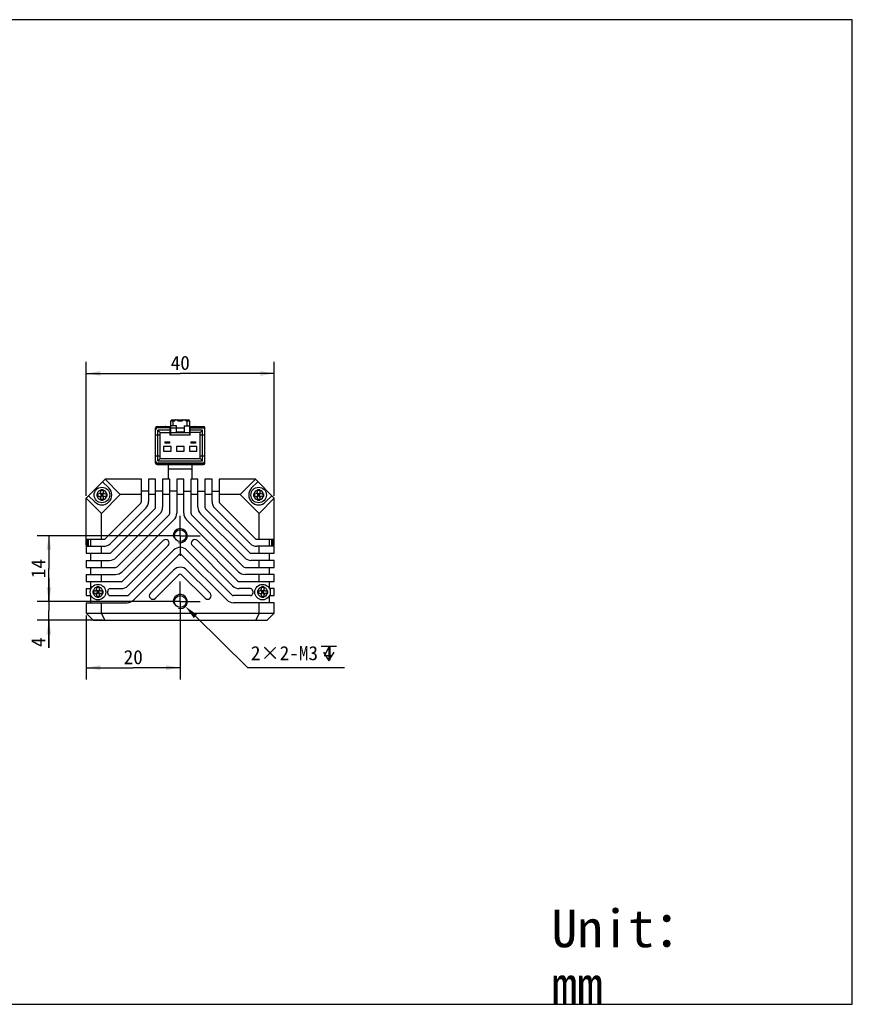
# Model space of a CAD drawing. Header units: millimetres. Extents: x 102 to 573, y 164 to 373.
# Tile 4 of 4: x 396 to 573, y 164 to 373. Entities that reach past the tile are written whole.
import ezdxf
from ezdxf.enums import TextEntityAlignment as Align

# ---------------------------------------------------------------- set-up
doc = ezdxf.new("R2010")
doc.units = ezdxf.units.MM
doc.header["$LTSCALE"] = 32.67
doc.header["$PDMODE"] = 3
doc.header["$PDSIZE"] = 8
doc.linetypes.add('CENTER', pattern=[0.6, 0.375, -0.075, 0.075, -0.075])
doc.layers.get('0').update_dxf_attribs({"linetype": 'CONTINUOUS'})
doc.layers.get('Defpoints').update_dxf_attribs({"linetype": 'CONTINUOUS'})
for name, color, linetype in [('00_COMPONENTS', 7, 'CONTINUOUS'), ('03_ALL_AXES', 7, 'CONTINUOUS'), ('51__DRAFT_DIMS', 7, 'CONTINUOUS'), ('_X2_56FE5C42_X0__01_528', 7, 'CONTINUOUS'), ('DRW0001FORMAT', 7, 'CONTINUOUS'), ('DRW0001TEXT', 7, 'CONTINUOUS')]:
    doc.layers.add(name, color=color, linetype=linetype)
doc.styles.get("Standard").update_dxf_attribs({"font": 'simfang.ttf'})
doc.dimstyles.new('DIMSTYLE_1', dxfattribs={"dimtxt": 3, "dimasz": 3, "dimexe": 2.5, "dimexo": 0.5, "dimgap": 0.75, "dimtad": 1, "dimdsep": 46, "dimtxsty": 'STANDARD', "dimblk": '_FILLED', "dimblk1": '_FILLED', "dimblk2": '_FILLED', "dimcen": 0.09, "dimclrt": 3, "dimazin": 2, "dimtp": 0.3, "dimtm": 0.3, "dimtfac": 1, "dimtofl": 0, "dimtmove": 0, "dimatfit": 3, "dimldrblk": '_FILLED', "dimfxl": 1, "dimtolj": 1, "dimarcsym": 0})
doc.dimstyles.new('DIMSTYLE_3', dxfattribs={"dimtxt": 3, "dimasz": 3, "dimexe": 2.5, "dimexo": 0.5, "dimgap": 0.75, "dimtad": 1, "dimdsep": 46, "dimtxsty": 'STANDARD', "dimblk": '_FILLED', "dimblk1": '_FILLED', "dimblk2": '_FILLED', "dimcen": 0.09, "dimclrt": 3, "dimazin": 2, "dimtp": 0.2, "dimtm": 0.2, "dimtfac": 1, "dimtofl": 0, "dimtmove": 0, "dimatfit": 3, "dimldrblk": '_FILLED', "dimfxl": 1, "dimtolj": 1, "dimarcsym": 0})
doc.dimstyles.new('DIMSTYLE_4', dxfattribs={"dimtxt": 3, "dimasz": 3, "dimexe": 2.5, "dimexo": 0.5, "dimgap": 0.75, "dimtad": 1, "dimdsep": 46, "dimtxsty": 'STANDARD', "dimblk": '_FILLED', "dimblk1": '_FILLED', "dimblk2": '_FILLED', "dimcen": 0.09, "dimclrt": 3, "dimazin": 2, "dimtp": 0.1, "dimtm": 0.1, "dimtfac": 1, "dimtofl": 0, "dimtmove": 0, "dimatfit": 3, "dimldrblk": '_FILLED', "dimfxl": 1, "dimtolj": 1, "dimarcsym": 0})
doc.dimstyles.new('DIMSTYLE_5', dxfattribs={"dimtxt": 3, "dimasz": 3, "dimexe": 2.5, "dimexo": 0.5, "dimtad": 1, "dimdsep": 46, "dimtxsty": 'STANDARD', "dimblk": '_FILLED', "dimblk1": '_FILLED', "dimblk2": '_FILLED', "dimcen": 0.09, "dimclrt": 3, "dimazin": 2, "dimtp": 0.1, "dimtm": 0.1, "dimtfac": 1, "dimtofl": 0, "dimtmove": 0, "dimatfit": 1, "dimldrblk": '_FILLED', "dimfxl": 1, "dimtolj": 1, "dimarcsym": 0})

# ---------------------------------------------------------------- blocks, each defined once
blk = doc.blocks.new('_FILLED')
at = {"color": 0, "linetype": 'ByBlock'}
blk.add_solid([(0, 0), (-1, 0.167), (-1, -0.167)], dxfattribs=at)
blk = doc.blocks.new('*D6')
at = {"layer": '51__DRAFT_DIMS', "color": 4, "transparency": 16777216}
for p, q in [((410.43, 271.78), (410.43, 300.29)), ((450.43, 271.78), (450.43, 300.29)), ((410.43, 297.79), (430.43, 297.79)), ((450.43, 297.79), (430.43, 297.79))]:
    blk.add_line(p, q, dxfattribs=at)
at = {"layer": '51__DRAFT_DIMS', "color": 4, "transparency": 16777216, "xscale": 3, "yscale": 3, "zscale": 3, "rotation": 180}
blk.add_blockref('_FILLED', (410.43, 297.79), dxfattribs=at)
at = {"layer": '51__DRAFT_DIMS', "color": 4, "transparency": 16777216, "xscale": 3, "yscale": 3, "zscale": 3}
blk.add_blockref('_FILLED', (450.43, 297.79), dxfattribs=at)
at = {"layer": '51__DRAFT_DIMS', "color": 3, "transparency": 16777216}
blk.add_text('40', height=3, dxfattribs=at).set_placement((430.43, 298.54), align=Align.CENTER)
blk = doc.blocks.new('*D7')
at = {"layer": '51__DRAFT_DIMS', "color": 4, "transparency": 16777216}
for p, q in [((427.15, 263.28), (399.99, 263.28)), ((402.49, 263.28), (402.49, 256.28)), ((402.49, 249.28), (402.49, 256.28)), ((427, 249.28), (399.99, 249.28))]:
    blk.add_line(p, q, dxfattribs=at)
at = {"layer": '51__DRAFT_DIMS', "color": 4, "transparency": 16777216, "xscale": 3, "yscale": 3, "zscale": 3}
for p, rotation in [((402.49, 263.28), 90), ((402.49, 249.28), 270)]:
    blk.add_blockref('_FILLED', p, dxfattribs=dict(at, rotation=rotation))
at = {"layer": '51__DRAFT_DIMS', "color": 3, "transparency": 16777216}
blk.add_text('14', height=3, rotation=90, dxfattribs=at).set_placement((401.74, 256.28), align=Align.CENTER)
blk = doc.blocks.new('*D8')
at = {"layer": '51__DRAFT_DIMS', "color": 4, "transparency": 16777216}
for p, q in [((402.49, 249.28), (402.49, 254.28)), ((402.49, 254.28), (402.49, 247.28)), ((426.84, 249.28), (399.99, 249.28)), ((402.49, 239.43), (402.49, 247.28)), ((413.87, 245.28), (399.99, 245.28)), ((402.49, 245.28), (402.49, 239.43))]:
    blk.add_line(p, q, dxfattribs=at)
at = {"layer": '51__DRAFT_DIMS', "color": 4, "transparency": 16777216, "xscale": 3, "yscale": 3, "zscale": 3}
for p, rotation in [((402.49, 249.28), 270), ((402.49, 245.28), 90)]:
    blk.add_blockref('_FILLED', p, dxfattribs=dict(at, rotation=rotation))
at = {"layer": '51__DRAFT_DIMS', "color": 3, "transparency": 16777216}
blk.add_text('4', height=3, rotation=90, dxfattribs=at).set_placement((401.74, 241.64), align=Align.RIGHT)
blk = doc.blocks.new('*D9')
at = {"layer": '51__DRAFT_DIMS', "color": 4, "transparency": 16777216}
for p, q in [((410.43, 246.28), (410.43, 232.7)), ((430.43, 245.23), (430.43, 232.7)), ((410.43, 235.2), (420.43, 235.2)), ((430.43, 235.2), (420.43, 235.2))]:
    blk.add_line(p, q, dxfattribs=at)
at = {"layer": '51__DRAFT_DIMS', "color": 4, "transparency": 16777216, "xscale": 3, "yscale": 3, "zscale": 3, "rotation": 180}
blk.add_blockref('_FILLED', (410.43, 235.2), dxfattribs=at)
at = {"layer": '51__DRAFT_DIMS', "color": 4, "transparency": 16777216, "xscale": 3, "yscale": 3, "zscale": 3}
blk.add_blockref('_FILLED', (430.43, 235.2), dxfattribs=at)
at = {"layer": '51__DRAFT_DIMS', "color": 3, "transparency": 16777216}
blk.add_text('20', height=3, dxfattribs=at).set_placement((420.43, 235.95), align=Align.CENTER)
blk = doc.blocks.new('*D10')
at = {"layer": '51__DRAFT_DIMS', "color": 0}
for p, q in [((430.34, 249.28), (430.52, 249.28)), ((430.43, 249.19), (430.43, 249.37))]:
    blk.add_line(p, q, dxfattribs=at)
at = {"layer": '51__DRAFT_DIMS', "color": 0, "lineweight": -2}
for p in [(433.65, 246.13), (465.34, 235.17)]:
    blk.add_line(p, (444.83, 235.17), dxfattribs=at)
at = {"layer": 'Defpoints', "color": 0}
for p in [(429.36, 250.33), (431.5, 248.23)]:
    blk.add_point(p, dxfattribs=at)
at = {"layer": '51__DRAFT_DIMS', "color": 0, "linetype": 'ByBlock', "lineweight": -2, "xscale": 3, "yscale": 3, "zscale": 3, "rotation": 135.5828098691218}
blk.add_blockref('_FILLED', (431.5, 248.23), dxfattribs=at)
at = {"layer": '51__DRAFT_DIMS', "color": 3, "insert": (445.45, 239.8), "char_height": 3, "attachment_point": 1, "line_spacing_factor": 0.9}
blk.add_mtext('\\A1;2×2-M{\\A1;3\\Fgdt|c0; \\fFangSong|b0|i0|c0|p0;4}', dxfattribs=at)

msp = doc.modelspace()

# ---------------------------------------------------------------- linework, layer by layer
at = {"color": 7}
for p, q in [((573.35929, 373.02737), (102.13125, 373.02737)), ((573.35929, 163.60596), (573.35929, 373.02737)), ((102.13125, 163.60596), (573.35929, 163.60596))]:
    msp.add_line(p, q, dxfattribs=at)
at = {"layer": '00_COMPONENTS', "color": 7}
for p, q in [((427.93253, 275.27698), (427.93253, 278.42698)), ((432.93253, 275.27698), (432.93253, 278.42698)), ((410.43253, 271.27698), (414.43253, 275.27698)), ((413.91495, 274.75941), (415.25245, 273.42191)), ((414.43253, 275.27698), (417.68253, 272.02698)), ((422.18253, 275.27698), (414.43253, 275.27698)), ((422.18253, 270.55984), (422.18253, 275.27698)), ((423.68253, 275.27698), (423.68253, 270.55984)), ((425.18253, 275.27698), (423.68253, 275.27698)), ((425.18253, 269.3172), (425.18253, 275.27698)), ((426.68253, 275.27698), (426.68253, 269.3172)), ((428.18253, 275.27698), (426.68253, 275.27698)), ((428.18253, 268.07456), (428.18253, 275.27698)), ((429.68253, 275.27698), (429.68253, 268.07456)), ((431.18253, 275.27698), (429.68253, 275.27698)), ((431.18253, 268.07456), (431.18253, 275.27698)), ((432.68253, 275.27698), (432.68253, 268.07456)), ((434.18253, 275.27698), (432.68253, 275.27698)), ((434.18253, 269.3172), (434.18253, 275.27698)), ((435.68253, 275.27698), (435.68253, 269.3172)), ((437.18253, 275.27698), (435.68253, 275.27698)), ((437.18253, 270.55984), (437.18253, 275.27698)), ((438.68253, 275.27698), (438.68253, 270.55984)), ((446.43253, 275.27698), (438.68253, 275.27698)), ((446.43253, 275.27698), (443.18253, 272.02698)), ((446.9501, 274.75941), (445.6126, 273.42191)), ((446.43253, 275.27698), (450.43253, 271.27698)), ((413.4339, 272.41016), (413.51753, 272.33209)), ((413.51753, 272.68698), (413.51753, 273.0361)), ((414.01753, 272.89454), (413.51753, 272.89454)), ((413.51753, 272.33209), (413.51753, 271.48257)), ((414.01753, 273.0361), (414.01753, 272.68698)), ((414.01753, 272.33209), (414.10115, 272.41016)), ((414.01753, 271.48257), (414.01753, 272.33209)), ((423.68253, 272.77698), (422.18253, 272.77698)), ((426.68253, 272.77698), (425.18253, 272.77698)), ((429.68253, 272.77698), (428.18253, 272.77698)), ((431.18253, 272.77698), (432.68253, 272.77698)), ((434.18253, 272.77698), (435.68253, 272.77698)), ((437.18253, 272.77698), (438.68253, 272.77698)), ((446.7639, 272.41016), (446.84753, 272.33209)), ((446.84753, 272.68698), (446.84753, 273.0361)), ((447.34753, 272.89454), (446.84753, 272.89454)), ((446.84753, 272.33209), (446.84753, 271.48257)), ((447.34753, 273.0361), (447.34753, 272.68698)), ((447.34753, 272.33209), (447.43115, 272.41016)), ((447.34753, 271.48257), (447.34753, 272.33209)), ((410.43253, 261.15843), (410.43253, 271.27698)), ((410.43253, 271.27698), (413.68253, 268.02698)), ((410.9451, 271.78956), (412.2826, 270.45206)), ((412.66841, 272.18698), (413.01753, 272.18698)), ((412.66841, 271.68698), (413.01753, 271.68698)), ((412.79806, 272.18698), (412.79806, 271.68698)), ((413.45967, 271.42045), (413.51753, 271.48257)), ((414.01753, 271.93698), (413.51753, 271.93698)), ((413.51753, 270.83786), (413.51753, 271.18698)), ((414.01753, 270.99448), (413.51753, 270.99448)), ((413.67295, 272.18698), (413.76753, 272.09869)), ((413.8621, 272.18698), (413.67295, 272.18698)), ((417.68253, 272.02698), (413.68253, 268.02698)), ((413.76753, 271.751), (413.7079, 271.68698)), ((413.82715, 271.68698), (413.7079, 271.68698)), ((413.76753, 272.18698), (413.76753, 272.09869)), ((413.8621, 272.18698), (413.76753, 272.09869)), ((413.76753, 271.751), (413.76753, 271.68698)), ((413.76753, 271.751), (413.82715, 271.68698)), ((414.01753, 271.48257), (414.07538, 271.42045)), ((414.01753, 271.18698), (414.01753, 270.83786)), ((422.03608, 270.20629), (414.50322, 262.67343)), ((414.51753, 272.18698), (414.86665, 272.18698)), ((414.51753, 271.68698), (414.86665, 271.68698)), ((414.737, 272.18698), (414.737, 271.68698)), ((422.18253, 272.02698), (417.68253, 272.02698)), ((425.18253, 272.02698), (423.68253, 272.02698)), ((428.18253, 272.02698), (426.68253, 272.02698)), ((431.18253, 272.02698), (429.68253, 272.02698)), ((434.18253, 272.02698), (432.68253, 272.02698)), ((437.18253, 272.02698), (435.68253, 272.02698)), ((443.18253, 272.02698), (438.68253, 272.02698)), ((438.82897, 270.20629), (446.36183, 262.67343)), ((447.18253, 268.02698), (443.18253, 272.02698)), ((445.99841, 272.18698), (446.34753, 272.18698)), ((445.99841, 271.68698), (446.34753, 271.68698)), ((446.12806, 272.18698), (446.12806, 271.68698)), ((446.78967, 271.42045), (446.84753, 271.48257)), ((447.34753, 271.93698), (446.84753, 271.93698)), ((446.84753, 270.83786), (446.84753, 271.18698)), ((447.34753, 270.99448), (446.84753, 270.99448)), ((447.1921, 272.18698), (447.00295, 272.18698)), ((447.00295, 272.18698), (447.09753, 272.09869)), ((447.09753, 271.751), (447.0379, 271.68698)), ((447.15715, 271.68698), (447.0379, 271.68698)), ((447.1921, 272.18698), (447.09753, 272.09869)), ((447.09753, 272.18698), (447.09753, 272.09869)), ((447.09753, 271.751), (447.15715, 271.68698)), ((447.09753, 271.751), (447.09753, 271.68698)), ((450.43253, 271.27698), (447.18253, 268.02698)), ((447.34753, 271.48257), (447.40538, 271.42045)), ((447.34753, 271.18698), (447.34753, 270.83786)), ((447.84753, 272.18698), (448.19665, 272.18698)), ((447.84753, 271.68698), (448.19665, 271.68698)), ((448.067, 272.18698), (448.067, 271.68698)), ((449.91995, 271.78956), (448.58245, 270.45206)), ((450.43253, 261.15843), (450.43253, 271.27698)), ((415.56388, 261.61277), (423.09674, 269.14563)), ((425.03608, 268.96365), (415.74586, 259.67343)), ((435.82897, 268.96365), (445.11919, 259.67343)), ((445.30117, 261.61277), (437.76831, 269.14563)), ((413.68253, 262.52698), (413.68253, 268.02698)), ((416.80652, 258.61277), (426.09674, 267.90299)), ((428.03608, 267.721), (416.98851, 256.67343)), ((418.04917, 255.61277), (429.09674, 266.66034)), ((442.81589, 255.61277), (431.76831, 266.66034)), ((432.82897, 267.721), (443.87655, 256.67343)), ((444.05853, 258.61277), (434.76831, 267.90299)), ((447.18253, 262.52698), (447.18253, 268.02698)), ((410.43253, 262.52698), (414.14967, 262.52698)), ((410.72253, 261.15198), (410.72253, 262.52698)), ((410.93253, 261.02698), (410.93253, 262.52698)), ((411.43253, 261.02698), (411.43253, 262.52698)), ((426.80437, 262.24665), (418.23115, 253.67343)), ((434.06069, 262.24665), (442.63391, 253.67343)), ((446.71539, 262.52698), (450.43253, 262.52698)), ((449.43253, 261.02698), (449.43253, 262.52698)), ((449.93253, 261.02698), (449.93253, 262.52698)), ((450.14253, 262.52698), (450.14253, 261.15198)), ((410.43253, 261.15198), (410.72253, 261.15198)), ((410.43253, 261.02698), (410.43253, 259.52698)), ((410.43253, 261.02698), (414.14967, 261.02698)), ((410.72253, 261.15198), (410.91503, 261.34448)), ((413.68253, 259.52698), (413.68253, 261.02698)), ((419.29181, 252.61277), (427.86503, 261.18599)), ((429.01831, 260.21796), (419.47379, 250.67343)), ((441.39127, 250.67343), (431.84674, 260.21796)), ((441.57325, 252.61277), (433.00003, 261.18599)), ((450.43253, 261.02698), (446.71539, 261.02698)), ((447.18253, 259.52698), (447.18253, 261.02698)), ((450.14253, 261.15198), (449.95003, 261.34448)), ((450.43253, 261.15198), (450.14253, 261.15198)), ((450.43253, 259.52698), (450.43253, 261.02698)), ((410.43253, 259.52698), (415.39231, 259.52698)), ((410.43253, 258.02698), (410.43253, 256.52698)), ((410.43253, 258.02698), (415.39231, 258.02698)), ((411.43253, 258.02698), (411.43253, 259.52698)), ((413.68253, 256.52698), (413.68253, 258.02698)), ((420.53445, 249.61277), (430.07897, 259.1573)), ((430.78608, 259.1573), (440.33061, 249.61277)), ((445.47274, 259.52698), (450.43253, 259.52698)), ((450.43253, 258.02698), (445.47274, 258.02698)), ((447.18253, 256.52698), (447.18253, 258.02698)), ((449.43253, 258.02698), (449.43253, 259.52698)), ((450.43253, 256.52698), (450.43253, 258.02698)), ((410.43253, 256.52698), (416.63495, 256.52698)), ((411.43253, 255.02698), (411.43253, 256.52698)), ((429.01831, 255.97532), (424.07072, 251.02773)), ((436.79433, 251.02773), (431.84674, 255.97532)), ((444.2301, 256.52698), (450.43253, 256.52698)), ((449.43253, 255.02698), (449.43253, 256.52698)), ((410.43253, 255.02698), (410.43253, 253.52698)), ((410.43253, 255.02698), (416.63495, 255.02698)), ((410.43253, 253.52698), (417.87759, 253.52698)), ((411.43253, 252.02698), (411.43253, 253.52698)), ((413.68253, 253.52698), (413.68253, 255.02698)), ((425.13138, 249.96707), (430.07897, 254.91466)), ((430.78608, 254.91466), (435.73367, 249.96707)), ((442.98746, 253.52698), (450.43253, 253.52698)), ((450.43253, 255.02698), (444.2301, 255.02698)), ((447.18253, 253.52698), (447.18253, 255.02698)), ((449.43253, 252.02698), (449.43253, 253.52698)), ((450.43253, 253.52698), (450.43253, 255.02698)), ((410.43253, 252.02698), (410.43253, 250.52698)), ((410.43253, 252.02698), (411.43253, 252.02698)), ((411.29919, 252.02698), (411.29919, 251.46749)), ((411.83341, 251.52698), (412.18253, 251.52698)), ((411.96306, 251.52698), (411.96306, 251.02698)), ((412.5989, 251.75016), (412.68253, 251.67209)), ((412.68253, 252.02698), (412.68253, 252.3761)), ((413.18253, 252.23454), (412.68253, 252.23454)), ((412.68253, 251.67209), (412.68253, 250.82257)), ((412.83795, 251.52698), (412.93253, 251.43869)), ((413.0271, 251.52698), (412.83795, 251.52698)), ((412.93253, 251.52698), (412.93253, 251.43869)), ((413.0271, 251.52698), (412.93253, 251.43869)), ((413.18253, 252.3761), (413.18253, 252.02698)), ((413.18253, 251.67209), (413.26615, 251.75016)), ((413.18253, 250.82257), (413.18253, 251.67209)), ((413.68253, 251.52698), (414.03165, 251.52698)), ((413.902, 251.52698), (413.902, 251.02698)), ((415.52048, 252.02698), (417.87759, 252.02698)), ((445.34458, 252.02698), (442.98746, 252.02698)), ((446.83341, 251.52698), (447.18253, 251.52698)), ((446.96306, 251.52698), (446.96306, 251.02698)), ((447.5989, 251.75016), (447.68253, 251.67209)), ((447.68253, 252.02698), (447.68253, 252.3761)), ((448.18253, 252.23454), (447.68253, 252.23454)), ((447.68253, 251.67209), (447.68253, 250.82257)), ((448.0271, 251.52698), (447.83795, 251.52698)), ((447.83795, 251.52698), (447.93253, 251.43869)), ((447.93253, 251.52698), (447.93253, 251.43869)), ((448.0271, 251.52698), (447.93253, 251.43869)), ((448.18253, 252.3761), (448.18253, 252.02698)), ((448.18253, 251.67209), (448.26615, 251.75016)), ((448.18253, 250.82257), (448.18253, 251.67209)), ((448.68253, 251.52698), (449.03165, 251.52698)), ((448.902, 251.52698), (448.902, 251.02698)), ((450.43253, 252.02698), (449.43253, 252.02698)), ((449.56586, 252.02698), (449.56586, 251.46748)), ((450.43253, 250.52698), (450.43253, 252.02698)), ((410.43253, 250.52698), (411.43253, 250.52698)), ((411.29919, 251.08649), (411.29919, 250.52698)), ((411.43253, 249.02698), (411.43253, 250.52698)), ((411.83341, 251.02698), (412.18253, 251.02698)), ((412.62467, 250.76045), (412.68253, 250.82257)), ((413.18253, 251.27698), (412.68253, 251.27698)), ((412.68253, 250.17786), (412.68253, 250.52698)), ((413.18253, 250.33448), (412.68253, 250.33448)), ((412.93253, 251.091), (412.8729, 251.02698)), ((412.99215, 251.02698), (412.8729, 251.02698)), ((412.93253, 251.091), (412.99215, 251.02698)), ((412.93253, 251.091), (412.93253, 251.02698)), ((413.18253, 250.82257), (413.24038, 250.76045)), ((413.18253, 250.52698), (413.18253, 250.17786)), ((413.68253, 251.02698), (414.03165, 251.02698)), ((415.52048, 250.52698), (419.12023, 250.52698)), ((445.34458, 250.52698), (441.74482, 250.52698)), ((446.83341, 251.02698), (447.18253, 251.02698)), ((447.62467, 250.76045), (447.68253, 250.82257)), ((448.18253, 251.27698), (447.68253, 251.27698)), ((447.68253, 250.17786), (447.68253, 250.52698)), ((448.18253, 250.33448), (447.68253, 250.33448)), ((447.93253, 251.091), (447.8729, 251.02698)), ((447.99215, 251.02698), (447.8729, 251.02698)), ((447.93253, 251.091), (447.99215, 251.02698)), ((447.93253, 251.091), (447.93253, 251.02698)), ((448.18253, 250.82257), (448.24038, 250.76045)), ((448.18253, 250.52698), (448.18253, 250.17786)), ((448.68253, 251.02698), (449.03165, 251.02698)), ((449.43253, 250.52698), (450.43253, 250.52698)), ((449.43253, 249.02698), (449.43253, 250.52698)), ((449.56586, 251.08648), (449.56586, 250.52698)), ((410.43253, 249.02698), (410.43253, 246.77698)), ((410.43253, 249.02698), (419.12023, 249.02698)), ((413.68253, 246.77698), (413.68253, 249.02698)), ((450.43253, 249.02698), (441.74482, 249.02698)), ((447.18253, 246.77698), (447.18253, 249.02698)), ((450.43253, 246.77698), (450.43253, 249.02698)), ((410.43253, 246.77698), (411.93253, 245.27698)), ((410.43253, 246.77698), (450.43253, 246.77698)), ((411.93253, 245.27698), (448.93253, 245.27698)), ((414.36747, 245.27698), (413.68253, 246.77698)), ((447.18253, 246.77698), (446.49758, 245.27698)), ((450.43253, 246.77698), (448.93253, 245.27698))]:
    msp.add_line(p, q, dxfattribs=at)
at = {"layer": '00_COMPONENTS', "color": 4}
msp.add_line((427.93253, 277.47698), (432.93253, 277.47698), dxfattribs=at)
at = {"layer": '00_COMPONENTS', "color": 7}
for centre, radius in [((413.76753, 271.93698), 1.65), ((447.09753, 271.93698), 1.65), ((430.43253, 263.27698), 1.25), ((412.93253, 251.27698), 1.65), ((447.93253, 251.27698), 1.65), ((430.43253, 249.27698), 1.25)]:
    msp.add_circle(centre, radius, dxfattribs=at)
for centre, radius, start, end in [((413.76753, 271.93698), 2.1, 225, 45), ((413.01753, 272.68698), 0.5, 270, 360), ((413.69696, 236.38249), 36.65405, 90.150507, 90.2804774), ((413.75977, 211.11149), 61.92513, 89.992818, 90.1471987), ((413.78844, 222.66227), 50.37436, 89.7394305, 90.0237813), ((414.51753, 272.68698), 0.5, 180, 270), ((447.09753, 271.93698), 2.1, 135, 315), ((446.34753, 272.68698), 0.5, 270, 360), ((447.02696, 236.38249), 36.65405, 90.150507, 90.2804774), ((447.08977, 211.11149), 61.92513, 89.992818, 90.1471987), ((447.11844, 222.66227), 50.37436, 89.7394305, 90.0237813), ((447.84753, 272.68698), 0.5, 180, 270), ((466.65497, 271.93748), 53.98714, 179.7352063, 180.1774844), ((450.40372, 271.87252), 37.73577, 180.1552818, 180.2817045), ((413.01753, 271.18698), 0.5, 0, 90), ((413.74662, 321.2117), 50.37436, 269.7394305, 270.0237813), ((413.77528, 332.77896), 61.94161, 269.9928328, 270.1470668), ((413.83806, 307.50042), 36.663, 270.1503515, 270.2804687), ((414.51753, 271.18698), 0.5, 90, 180), ((377.11694, 272.00138), 37.75016, 0.1551228, 0.2816998), ((360.87853, 271.93648), 53.98869, 359.7352159, 0.1773397), ((421.68253, 270.55984), 0.5, 315, 360), ((421.68253, 270.55984), 2, 315, 360), ((439.18253, 270.55984), 2, 180, 225), ((439.18253, 270.55984), 0.5, 180, 225), ((499.98497, 271.93748), 53.98714, 179.7352063, 180.1774844), ((483.73372, 271.87252), 37.73577, 180.1552818, 180.2817045), ((446.34753, 271.18698), 0.5, 0, 90), ((447.07662, 321.2117), 50.37436, 269.7394305, 270.0237813), ((447.10528, 332.77896), 61.94161, 269.9928328, 270.1470668), ((447.16806, 307.50042), 36.663, 270.1503515, 270.2804687), ((447.84753, 271.18698), 0.5, 90, 180), ((410.44694, 272.00138), 37.75016, 0.1551228, 0.2816998), ((394.20853, 271.93648), 53.98869, 359.7352159, 0.1773397), ((424.68253, 269.3172), 0.5, 315, 360), ((424.68253, 269.3172), 2, 315, 360), ((427.68253, 268.07456), 0.5, 315, 360), ((427.68253, 268.07456), 2, 315, 360), ((433.18253, 268.07456), 2, 180, 225), ((433.18253, 268.07456), 0.5, 180, 225), ((436.18253, 269.3172), 2, 180, 225), ((436.18253, 269.3172), 0.5, 180, 225), ((414.14967, 263.02698), 0.5, 270, 315), ((427.3347, 261.71632), 0.75, 315, 135), ((433.53036, 261.71632), 0.75, 45, 225), ((446.71539, 263.02698), 0.5, 225, 270), ((414.14967, 263.02698), 2, 270, 315), ((430.43253, 258.80374), 2, 45, 135), ((446.71539, 263.02698), 2, 225, 270), ((415.39231, 260.02698), 0.5, 270, 315), ((415.39231, 260.02698), 2, 270, 315), ((430.43253, 258.80374), 0.5, 45, 135), ((445.47274, 260.02698), 2, 225, 270), ((445.47274, 260.02698), 0.5, 225, 270), ((416.63495, 257.02698), 0.5, 270, 315), ((416.63495, 257.02698), 2, 270, 315), ((430.43253, 254.5611), 2, 45, 135), ((444.2301, 257.02698), 2, 225, 270), ((444.2301, 257.02698), 0.5, 225, 270), ((417.87759, 254.02698), 0.5, 270, 315), ((430.43253, 254.5611), 0.5, 45, 135), ((442.98746, 254.02698), 0.5, 225, 270), ((465.81997, 251.27748), 53.98714, 179.7352063, 180.1774844), ((412.18253, 252.02698), 0.5, 270, 360), ((412.86196, 215.72249), 36.65405, 90.150507, 90.2804774), ((412.92477, 190.45149), 61.92513, 89.992818, 90.1471987), ((412.95344, 202.00227), 50.37436, 89.7394305, 90.0237813), ((413.68253, 252.02698), 0.5, 180, 270), ((376.28194, 251.34138), 37.75016, 0.1551228, 0.2816998), ((360.04353, 251.27648), 53.98869, 359.7352159, 0.1773397), ((415.52048, 251.52698), 0.5, 90, 185.5177344), ((412.93253, 251.27698), 2.1, 354.4822656, 5.5177344), ((417.87759, 254.02698), 2, 270, 315), ((442.98746, 254.02698), 2, 225, 270), ((445.34458, 251.52698), 0.5, 354.4822656, 90), ((447.93253, 251.27698), 2.1, 174.4822656, 185.5177344), ((500.81997, 251.27748), 53.98714, 179.7352063, 180.1774844), ((447.18253, 252.02698), 0.5, 270, 360), ((447.86196, 215.72249), 36.65405, 90.150507, 90.2804774), ((447.92477, 190.45149), 61.92513, 89.992818, 90.1471987), ((447.95344, 202.00227), 50.37436, 89.7394305, 90.0237813), ((448.68253, 252.02698), 0.5, 180, 270), ((411.28194, 251.34138), 37.75016, 0.1551228, 0.2816998), ((395.04353, 251.27648), 53.98869, 359.7352159, 0.1773397), ((449.56872, 251.21252), 37.73577, 180.1552818, 180.2817045), ((412.18253, 250.52698), 0.5, 0, 90), ((412.91162, 300.5517), 50.37436, 269.7394305, 270.0237813), ((412.94028, 312.11896), 61.94161, 269.9928328, 270.1470668), ((413.00306, 286.84042), 36.663, 270.1503515, 270.2804687), ((413.68253, 250.52698), 0.5, 90, 180), ((415.52048, 251.02698), 0.5, 174.4822656, 270), ((419.12023, 251.02698), 0.5, 270, 315), ((419.12023, 251.02698), 2, 270, 315), ((424.60105, 250.4974), 0.75, 135, 315), ((436.264, 250.4974), 0.75, 225, 45), ((441.74482, 251.02698), 2, 225, 270), ((441.74482, 251.02698), 0.5, 225, 270), ((445.34458, 251.02698), 0.5, 270, 5.5177344), ((484.56872, 251.21252), 37.73577, 180.1552818, 180.2817045), ((447.18253, 250.52698), 0.5, 0, 90), ((447.91162, 300.5517), 50.37436, 269.7394305, 270.0237813), ((447.94028, 312.11896), 61.94161, 269.9928328, 270.1470668), ((448.00306, 286.84042), 36.663, 270.1503515, 270.2804687), ((448.68253, 250.52698), 0.5, 90, 180)]:
    msp.add_arc(centre, radius, start, end, dxfattribs=at)
at = {"layer": '00_COMPONENTS', "color": 4}
for centre, radius, start, end in [((413.76753, 271.93698), 1.05, 103.774147, 166.225853), ((413.76753, 271.93698), 1.05, 13.774147, 76.225853), ((447.09753, 271.93698), 1.05, 103.774147, 166.225853), ((447.09753, 271.93698), 1.05, 13.774147, 76.225853), ((413.76753, 271.93698), 1.05, 193.774147, 256.225853), ((413.76753, 271.93698), 1.05, 283.774147, 346.225853), ((447.09753, 271.93698), 1.05, 193.774147, 256.225853), ((447.09753, 271.93698), 1.05, 283.774147, 346.225853), ((430.43253, 263.27698), 1.5, 255, 195), ((412.93253, 251.27698), 1.05, 103.774147, 166.225853), ((412.93253, 251.27698), 1.05, 13.774147, 76.225853), ((447.93253, 251.27698), 1.05, 103.774147, 166.225853), ((447.93253, 251.27698), 1.05, 13.774147, 76.225853), ((412.93253, 251.27698), 1.05, 193.774147, 256.225853), ((412.93253, 251.27698), 1.05, 283.774147, 346.225853), ((430.43253, 249.27698), 1.5, 255, 195), ((447.93253, 251.27698), 1.05, 193.774147, 256.225853), ((447.93253, 251.27698), 1.05, 283.774147, 346.225853)]:
    msp.add_arc(centre, radius, start, end, dxfattribs=at)
at = {"layer": '03_ALL_AXES', "color": 1, "linetype": 'CENTER'}
for p, q in [((430.43253, 263.27698), (430.43253, 267.52698)), ((430.43253, 263.27698), (426.18253, 263.27698)), ((430.43253, 263.27698), (434.68253, 263.27698)), ((430.43253, 263.27698), (430.43253, 259.02698)), ((430.43253, 249.27698), (430.43253, 253.52698)), ((430.43253, 249.27698), (426.18253, 249.27698)), ((430.43253, 249.27698), (434.68253, 249.27698)), ((430.43253, 249.27698), (430.43253, 245.02698))]:
    msp.add_line(p, q, dxfattribs=at)
at = {"layer": '51__DRAFT_DIMS', "color": 3}
for p, q in [((460.38523, 239.77806), (463.63523, 239.77806)), ((462.01021, 239.77806), (462.01021, 236.65307))]:
    msp.add_line(p, q, dxfattribs=at)
msp.add_lwpolyline([(460.88522, 238.52806), (462.01021, 236.65307), (463.13523, 238.52806)], dxfattribs=at)
at = {"layer": '_X2_56FE5C42_X0__01_528', "color": 7}
for p, q in [((428.43253, 284.62698), (428.43253, 287.72698)), ((428.43253, 287.72698), (429.28253, 287.72698)), ((428.73253, 287.92698), (432.13253, 287.92698)), ((429.28253, 287.72698), (429.28253, 287.82698)), ((429.93253, 287.82698), (429.93253, 287.72698)), ((429.93253, 287.72698), (430.93253, 287.72698)), ((430.93253, 287.72698), (430.93253, 287.82698)), ((431.58253, 287.82698), (431.58253, 287.72698)), ((431.58253, 287.72698), (432.43253, 287.72698)), ((432.43253, 284.62698), (432.43253, 287.72698)), ((425.18253, 278.72698), (425.18253, 286.22698)), ((425.48253, 286.52698), (428.43253, 286.52698)), ((428.30753, 286.22698), (425.68253, 286.22698)), ((425.68253, 279.22698), (425.68253, 285.72698)), ((425.68253, 285.72698), (426.18253, 285.22698)), ((428.30753, 285.72698), (425.68253, 285.72698)), ((426.18253, 279.72698), (426.18253, 285.22698)), ((426.18253, 285.22698), (428.30753, 285.22698)), ((427.43253, 286.32698), (427.43253, 286.22698)), ((428.30753, 284.62698), (428.30753, 286.22698)), ((429.63253, 286.62698), (428.43253, 286.62698)), ((429.63253, 285.3008), (429.63253, 286.62698)), ((431.23253, 286.12698), (429.63253, 286.12698)), ((429.63253, 285.30069), (431.23253, 285.30069)), ((431.23253, 286.62698), (431.23253, 285.3008)), ((431.23253, 286.62698), (432.43253, 286.62698)), ((432.43253, 286.52698), (435.38253, 286.52698)), ((432.55753, 284.62698), (432.55753, 286.22698)), ((432.55753, 286.22698), (435.18253, 286.22698)), ((435.18253, 285.72698), (432.55753, 285.72698)), ((434.68253, 285.22698), (432.55753, 285.22698)), ((433.43253, 286.22698), (433.43253, 286.32698)), ((435.18253, 285.72698), (434.68253, 285.22698)), ((434.68253, 279.72698), (434.68253, 285.22698)), ((435.18253, 279.22698), (435.18253, 285.72698)), ((435.68253, 278.72698), (435.68253, 286.22698)), ((426.18253, 284.67698), (425.18253, 284.67698)), ((427.18253, 283.22698), (427.18253, 282.92698)), ((427.18253, 283.22698), (428.18253, 283.22698)), ((428.18253, 282.92698), (427.18253, 282.92698)), ((427.38253, 282.92698), (427.38253, 283.22698)), ((427.98253, 283.22698), (427.98253, 282.92698)), ((428.18253, 282.92698), (428.18253, 283.22698)), ((432.55753, 284.62698), (428.30753, 284.62698)), ((432.68253, 283.22698), (432.68253, 282.92698)), ((432.68253, 283.22698), (433.68253, 283.22698)), ((433.68253, 282.92698), (432.68253, 282.92698)), ((432.88253, 282.92698), (432.88253, 283.22698)), ((433.48253, 283.22698), (433.48253, 282.92698)), ((433.68253, 283.22698), (433.68253, 282.92698)), ((435.68253, 284.67698), (434.68253, 284.67698)), ((426.88253, 282.22698), (426.88253, 281.22698)), ((428.48253, 282.22698), (426.88253, 282.22698)), ((426.88253, 281.22698), (428.48253, 281.22698)), ((428.48253, 281.22698), (428.48253, 282.22698)), ((429.63253, 282.22698), (429.63253, 281.22698)), ((431.23253, 282.22698), (429.63253, 282.22698)), ((429.63253, 281.22698), (431.23253, 281.22698)), ((431.23253, 281.22698), (431.23253, 282.22698)), ((432.38253, 282.22698), (432.38253, 281.22698)), ((433.98253, 282.22698), (432.38253, 282.22698)), ((432.38253, 281.22698), (433.98253, 281.22698)), ((433.98253, 281.22698), (433.98253, 282.22698)), ((425.18253, 280.27698), (426.18253, 280.27698)), ((425.68253, 279.22698), (426.18253, 279.72698)), ((425.68253, 279.22698), (435.18253, 279.22698)), ((435.18253, 278.72698), (425.68253, 278.72698)), ((426.18253, 279.72698), (434.68253, 279.72698)), ((434.68253, 280.27698), (435.68253, 280.27698)), ((435.18253, 279.22698), (434.68253, 279.72698)), ((425.48253, 278.42698), (435.38253, 278.42698))]:
    msp.add_line(p, q, dxfattribs=at)
at = {"layer": '_X2_56FE5C42_X0__01_528', "color": 4}
for p, q in [((428.93253, 286.62698), (428.93253, 287.72698)), ((431.93253, 286.62698), (431.93253, 287.72698)), ((425.18253, 286.22698), (425.38253, 286.22698)), ((425.38253, 286.22698), (425.38253, 286.12654)), ((425.48253, 286.32698), (425.48253, 286.52698)), ((425.48253, 286.32698), (428.43253, 286.32698)), ((427.13253, 286.22698), (427.13253, 286.52698)), ((427.73253, 286.22698), (427.73253, 286.52698)), ((429.63253, 286.12698), (428.43253, 286.12698)), ((432.43253, 285.12698), (428.43253, 285.12698)), ((429.63253, 285.33428), (431.23253, 285.33428)), ((432.43253, 286.32698), (435.38253, 286.32698)), ((433.13253, 286.22698), (433.13253, 286.52698)), ((433.73253, 286.22698), (433.73253, 286.52698)), ((435.38253, 286.32698), (435.38253, 286.52698)), ((435.48253, 286.12654), (435.48253, 286.22698)), ((435.68253, 286.22698), (435.48253, 286.22698)), ((425.18253, 278.72698), (425.38253, 278.72698)), ((425.38253, 278.82742), (425.38253, 278.72698)), ((425.48253, 278.62698), (425.48253, 278.42698)), ((425.48253, 278.62698), (435.38253, 278.62698)), ((435.38253, 278.42698), (435.38253, 278.62698)), ((435.48253, 278.72698), (435.48253, 278.82742)), ((435.68253, 278.72698), (435.48253, 278.72698))]:
    msp.add_line(p, q, dxfattribs=at)
at = {"layer": '_X2_56FE5C42_X0__01_528', "color": 7}
for centre, radius, start, end in [((428.73253, 287.62698), 0.3, 90, 160.5287427), ((429.38253, 287.82698), 0.1, 90.0000002, 180), ((429.83253, 287.82698), 0.1, 0.0000003, 90), ((431.03253, 287.82698), 0.1, 90.0000002, 180), ((431.48253, 287.82698), 0.1, 0.0000003, 90), ((432.13253, 287.62698), 0.3, 19.4724002, 89.9999997), ((425.48253, 286.22698), 0.3, 90.0000013, 179.9999997), ((425.68253, 285.72698), 0.5, 90, 180), ((427.23253, 286.32698), 0.2, 0.0000003, 90), ((433.63253, 286.32698), 0.2, 90.000297, 179.9999993), ((435.18253, 285.72698), 0.5, 0, 90), ((435.38253, 286.22698), 0.3, 0.000001, 89.999999), ((425.68253, 279.22698), 0.5, 180, 270), ((425.48253, 278.72698), 0.3, 180.000001, 269.9999995), ((435.18253, 279.22698), 0.5, 270, 360), ((435.38253, 278.72698), 0.3, 270.0000012, 359.9999995)]:
    msp.add_arc(centre, radius, start, end, dxfattribs=at)
at = {"layer": '_X2_56FE5C42_X0__01_528', "color": 4}
for centre, start, end in [((425.48253, 286.22698), 90, 180), ((435.38253, 286.22698), 0, 89.9999996), ((425.48253, 278.72698), 180, 270), ((435.38253, 278.72698), 270, 360)]:
    msp.add_arc(centre, 0.1, start, end, dxfattribs=at)
at = {"layer": 'DRW0001FORMAT', "color": 7}
for p, q in [((573.35929, 163.60596), (573.35929, 373.02737)), ((102.13125, 163.60596), (573.35929, 163.60596))]:
    msp.add_line(p, q, dxfattribs=at)

# ---------------------------------------------------------------- texts
at = {"layer": 'DRW0001TEXT', "color": 4, "insert": (509.39514, 183.75119), "char_height": 8, "width": 23.5, "attachment_point": 1, "line_spacing_factor": 0.9}
msp.add_mtext('Unit：mm', dxfattribs=at)

# ---------------------------------------------------------------- dimensions: what is measured, and where the dimension line sits
at = {"layer": '51__DRAFT_DIMS', "color": 4}
dim = msp.add_linear_dim(base=(450.43253, 297.78737), p1=(410.43253, 271.27698), p2=(450.43253, 271.27698), dimstyle='DIMSTYLE_1', dxfattribs=at)
dim.commit()
dim.dimension.update_dxf_attribs({"geometry": '*D6', "text_midpoint": (430.371, 297.78737), "dimtype": 160})
for base, p1, p2, angle, dimstyle, picture, middle in [((402.48832, 249.27698), (427.65334, 263.27698), (427.49579, 249.27698), 270, 'DIMSTYLE_3', '*D7', (402.48832, 256.42053)), ((402.48832, 245.27698), (427.33824, 249.27698), (414.36747, 245.27698), 270, 'DIMSTYLE_4', '*D8', (402.48832, 240.50594)), ((410.43253, 235.20267), (430.43253, 245.72979), (410.43253, 246.77698), 180, 'DIMSTYLE_3', '*D9', (420.40616, 235.20267))]:
    dim = msp.add_linear_dim(base=base, p1=p1, p2=p2, angle=angle, dimstyle=dimstyle, dxfattribs=at)
    dim.commit()
    dim.dimension.update_dxf_attribs({"geometry": picture, "text_midpoint": middle, "dimtype": 160})
dim = msp.add_diameter_dim_2p(p1=(429.36113, 250.3268), p2=(431.50392, 248.22717), text='2×2-M{\\A1;<>\\Fgdt|c0; \\fFangSong|b0|i0|c0|p0;4}', dimstyle='DIMSTYLE_5', override={"dimtih": 1, "dimtoh": 1, "dimpost": '<>', "dimtxsty": 'STANDARD'}, dxfattribs=at)
dim.commit()
dim.dimension.update_dxf_attribs({"geometry": '*D10', "text_midpoint": (455.39707, 235.17304), "dimtype": 163})

doc.saveas('drawing.dxf')
